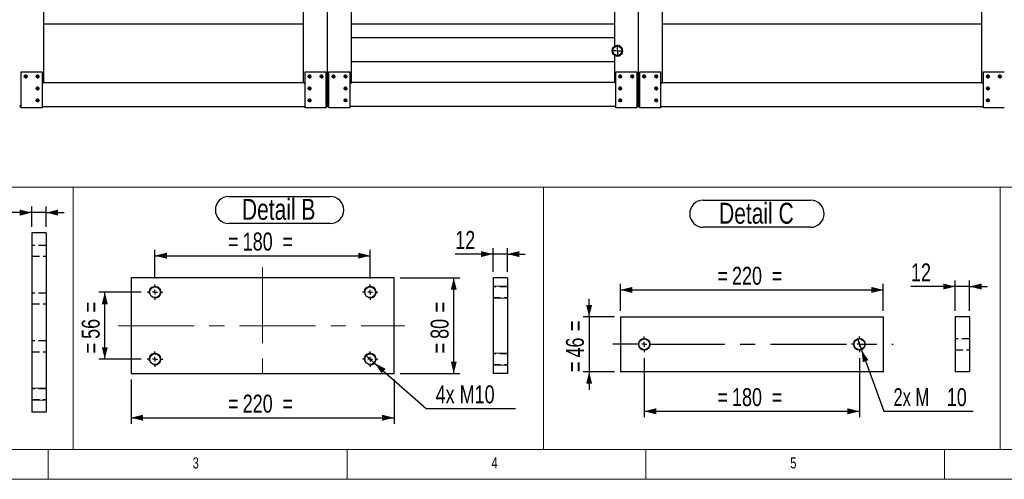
# Model space of a CAD drawing. Header units: millimetres. Extents: x 5 to 589, y 5 to 415.
# Tile 3 of 21: x 92 to 257, y 5 to 82. Entities that reach past the tile are written whole.
import ezdxf

# ---------------------------------------------------------------- set-up
doc = ezdxf.new("R2010")
doc.units = ezdxf.units.MM
doc.linetypes.add('CENTERX2', pattern=[20.32, 12.7, -2.54, 2.54, -2.54])
doc.linetypes.add('HIDDEN', pattern=[1.905, 1.27, -0.635])
for name, color, linetype in [('COTES', 1, 'Continuous'), ('NOTES', 6, 'Continuous'), ('TRAIT-MIXTES', 3, 'CENTERX2'), ('TRAIT-TIRET', 2, 'HIDDEN')]:
    doc.layers.add(name, color=color, linetype=linetype)
doc.layers.add('TRAIT-FORT', color=4, linetype='Continuous', lineweight=25)
doc.styles.add('SLDTEXTSTYLE0', font='TXT', dxfattribs={"width": 0.75})
doc.styles.add('SLDTEXTSTYLE11', font='TXT', dxfattribs={"width": 0.6875})
doc.dimstyles.new('SLDDIMSTYLE2', dxfattribs={"dimtxt": 3, "dimasz": 2, "dimexe": 0, "dimexo": 0.0625, "dimgap": 0.75, "dimtad": 0, "dimtih": 1, "dimtoh": 1, "dimdec": 0, "dimlfac": 5, "dimrnd": 1e-09, "dimzin": 12, "dimdsep": 46, "dimtxsty": 'SLDTEXTSTYLE0', "dimblk1": 'NONE', "dimsah": 1, "dimcen": 0, "dimadec": 0, "dimazin": 3, "dimtfac": 1, "dimtdec": 0, "dimtmove": 0, "dimatfit": 3, "dimldrblk": 'NONE', "dimfxl": 1, "dimfrac": 2, "dimtolj": 1, "dimtzin": 12, "dimarcsym": 0})
doc.dimstyles.new('SLDDIMSTYLE3', dxfattribs={"dimtxt": 3, "dimasz": 2, "dimexe": 0, "dimexo": 0.0625, "dimgap": 0.75, "dimtad": 1, "dimdec": 0, "dimlfac": 5, "dimrnd": 1e-09, "dimzin": 12, "dimdsep": 46, "dimtxsty": 'SLDTEXTSTYLE0', "dimsah": 1, "dimcen": 0.09, "dimadec": 0, "dimazin": 3, "dimtfac": 1, "dimtdec": 0, "dimtofl": 0, "dimtmove": 0, "dimatfit": 3, "dimfxl": 1, "dimfrac": 2, "dimtolj": 1, "dimtzin": 12, "dimarcsym": 0})
doc.dimstyles.new('SLDDIMSTYLE4', dxfattribs={"dimtxt": 3, "dimasz": 2, "dimexe": 0, "dimexo": 0.0625, "dimgap": 0.75, "dimtad": 1, "dimdec": 0, "dimlfac": 5, "dimrnd": 1e-09, "dimzin": 12, "dimdsep": 46, "dimtxsty": 'SLDTEXTSTYLE0', "dimsah": 1, "dimcen": 0.09, "dimadec": 0, "dimazin": 3, "dimtfac": 1, "dimtdec": 0, "dimtmove": 0, "dimatfit": 0, "dimfxl": 1, "dimfrac": 2, "dimtolj": 1, "dimtzin": 12, "dimarcsym": 0})

# ---------------------------------------------------------------- blocks, each defined once
blk = doc.blocks.new('_D_60')
at = {"layer": 'COTES', "color": 1, "transparency": 16777216}
for p, q in [((232.4, 28.52), (233.09, 26.65)), ((233.09, 26.65), (236.85, 16.38)), ((236.85, 16.38), (251.79, 16.38))]:
    blk.add_line(p, q, dxfattribs=at)
blk.add_solid([(233.09, 26.65), (233.31, 24.6), (234.24, 24.94)], dxfattribs=at)
at = {"layer": 'COTES', "color": 1, "transparency": 16777216, "char_height": 3, "attachment_point": 1}
for s, insert, style in [('2x M', (238.44, 20.25), 'SLDTEXTSTYLE11'), ('10', (247.36, 20.25), 'SLDTEXTSTYLE0')]:
    blk.add_mtext(s, dxfattribs=dict(at, insert=insert, style=style))
blk = doc.blocks.new('_NONE')
blk = doc.blocks.new('_D_61')
at = {"layer": 'COTES', "color": 1, "transparency": 16777216}
for p, q in [((192.74, 33.18), (192.74, 37.69)), ((192.74, 36.69), (236.74, 36.69)), ((236.74, 33.18), (236.74, 37.69))]:
    blk.add_line(p, q, dxfattribs=at)
for points in [[(192.74, 36.69), (194.74, 36.19), (194.74, 37.19)], [(236.74, 36.69), (234.74, 37.19), (234.74, 36.19)]]:
    blk.add_solid(points, dxfattribs=at)
at = {"layer": 'COTES', "color": 1, "transparency": 16777216, "char_height": 3, "attachment_point": 1, "style": 'SLDTEXTSTYLE0'}
for s, insert in [('=', (208.99, 40.55)), ('220', (211.42, 40.55)), ('=', (218.07, 40.55))]:
    blk.add_mtext(s, dxfattribs=dict(at, insert=insert))
blk = doc.blocks.new('_D_62')
at = {"layer": 'COTES', "color": 1, "transparency": 16777216}
for p, q in [((196.74, 25.28), (196.74, 15.38)), ((232.74, 25.28), (232.74, 15.38)), ((196.74, 16.38), (232.74, 16.38))]:
    blk.add_line(p, q, dxfattribs=at)
for points in [[(196.74, 16.38), (198.74, 15.88), (198.74, 16.88)], [(232.74, 16.38), (230.74, 16.88), (230.74, 15.88)]]:
    blk.add_solid(points, dxfattribs=at)
at = {"layer": 'COTES', "color": 1, "transparency": 16777216, "char_height": 3, "attachment_point": 1, "style": 'SLDTEXTSTYLE0'}
for s, insert in [('180', (211.42, 20.25)), ('=', (208.99, 20.25)), ('=', (218.07, 20.25))]:
    blk.add_mtext(s, dxfattribs=dict(at, insert=insert))
blk = doc.blocks.new('_D_63')
at = {"layer": 'COTES', "color": 1, "transparency": 16777216}
for p, q in [((187.51, 32.18), (187.51, 35.18)), ((191.74, 32.18), (186.51, 32.18)), ((187.51, 32.18), (187.51, 22.98)), ((191.74, 22.98), (186.51, 22.98)), ((187.51, 22.98), (187.51, 19.98))]:
    blk.add_line(p, q, dxfattribs=at)
for points in [[(187.51, 32.18), (188.01, 34.18), (187.01, 34.18)], [(187.51, 22.98), (187.01, 20.98), (188.01, 20.98)]]:
    blk.add_solid(points, dxfattribs=at)
at = {"layer": 'COTES', "color": 1, "transparency": 16777216, "char_height": 3, "attachment_point": 1, "rotation": 90, "style": 'SLDTEXTSTYLE0'}
for s, insert in [('=', (183.64, 29.8)), ('46', (183.64, 25.37)), ('=', (183.64, 22.94))]:
    blk.add_mtext(s, dxfattribs=dict(at, insert=insert))
blk = doc.blocks.new('SW_NOTE_5')
at = {"layer": 'NOTES', "color": 0}
for p, q in [((-0.1, 4.93), (17.89, 4.93)), ((17.89, 0.41), (-0.1, 0.41))]:
    blk.add_line(p, q, dxfattribs=at)
for centre, start, end in [((-0.1, 2.67), 90, 270), ((17.89, 2.67), 270, 90)]:
    blk.add_arc(centre, 2.26, start, end, dxfattribs=at)
at = {"layer": 'NOTES', "color": 0, "insert": (8.8, 4.51), "char_height": 3.5, "attachment_point": 2, "style": 'SLDTEXTSTYLE0'}
blk.add_mtext('Detail C', dxfattribs=at)
blk = doc.blocks.new('SW_CENTERMARKSYMBOL_42')
at = {"layer": 'TRAIT-MIXTES', "color": 0}
for p, q in [((-0.8, 0), (-5.27, 0)), ((0, 0), (-0.4, 0)), ((0, 0.8), (0, 1.3)), ((0, 0), (0, 0.4)), ((0, 0), (0, -0.4)), ((0, 0), (0.4, 0)), ((0.8, 0), (41.65, 0)), ((0, -0.8), (0, -1.3))]:
    blk.add_line(p, q, dxfattribs=at)
blk = doc.blocks.new('SW_CENTERMARKSYMBOL_43')
at = {"layer": 'TRAIT-MIXTES', "color": 0}
for p, q in [((-0.8, 0), (-1.3, 0)), ((0, 0), (-0.4, 0)), ((0, 0.8), (0, 1.3)), ((0, 0), (0, 0.4)), ((0, 0), (0, -0.4)), ((0, 0), (0.4, 0)), ((0.8, 0), (1.3, 0)), ((0, -0.8), (0, -1.3))]:
    blk.add_line(p, q, dxfattribs=at)
blk = doc.blocks.new('_D_67')
at = {"layer": 'COTES', "color": 1, "transparency": 16777216}
for p, q in [((114.87, 38.6), (114.87, 43.41)), ((150.87, 38.6), (150.87, 43.41)), ((114.87, 42.41), (150.87, 42.41))]:
    blk.add_line(p, q, dxfattribs=at)
for points in [[(114.87, 42.41), (116.87, 41.91), (116.87, 42.91)], [(150.87, 42.41), (148.87, 42.91), (148.87, 41.91)]]:
    blk.add_solid(points, dxfattribs=at)
at = {"layer": 'COTES', "color": 1, "transparency": 16777216, "char_height": 3, "attachment_point": 1, "style": 'SLDTEXTSTYLE0'}
for s, insert in [('180', (129.55, 46.28)), ('=', (127.12, 46.28)), ('=', (136.2, 46.28))]:
    blk.add_mtext(s, dxfattribs=dict(at, insert=insert))
blk = doc.blocks.new('_D_68')
at = {"layer": 'COTES', "color": 1, "transparency": 16777216}
for p, q in [((110.87, 21.7), (110.87, 14.3)), ((154.87, 21.7), (154.87, 14.3)), ((110.87, 15.3), (154.87, 15.3))]:
    blk.add_line(p, q, dxfattribs=at)
for points in [[(110.87, 15.3), (112.87, 14.8), (112.87, 15.8)], [(154.87, 15.3), (152.87, 15.8), (152.87, 14.8)]]:
    blk.add_solid(points, dxfattribs=at)
at = {"layer": 'COTES', "color": 1, "transparency": 16777216, "char_height": 3, "attachment_point": 1, "style": 'SLDTEXTSTYLE0'}
for s, insert in [('=', (127.12, 19.16)), ('220', (129.55, 19.16)), ('=', (136.2, 19.16))]:
    blk.add_mtext(s, dxfattribs=dict(at, insert=insert))
blk = doc.blocks.new('_D_69')
at = {"layer": 'COTES', "color": 1, "transparency": 16777216}
for p, q in [((112.57, 36.3), (105.47, 36.3)), ((106.47, 25.1), (106.47, 36.3)), ((112.57, 25.1), (105.47, 25.1))]:
    blk.add_line(p, q, dxfattribs=at)
for points in [[(106.47, 36.3), (105.97, 34.3), (106.97, 34.3)], [(106.47, 25.1), (106.97, 27.1), (105.97, 27.1)]]:
    blk.add_solid(points, dxfattribs=at)
at = {"layer": 'COTES', "color": 1, "transparency": 16777216, "char_height": 3, "attachment_point": 1, "rotation": 90, "style": 'SLDTEXTSTYLE0'}
for s, insert in [('=', (102.61, 32.92)), ('56', (102.61, 28.49)), ('=', (102.61, 26.06))]:
    blk.add_mtext(s, dxfattribs=dict(at, insert=insert))
blk = doc.blocks.new('_D_70')
at = {"layer": 'COTES', "color": 1, "transparency": 16777216}
for p, q in [((155.87, 38.7), (165.87, 38.7)), ((164.87, 22.7), (164.87, 38.7)), ((155.87, 22.7), (165.87, 22.7))]:
    blk.add_line(p, q, dxfattribs=at)
for points in [[(164.87, 38.7), (164.37, 36.7), (165.37, 36.7)], [(164.87, 22.7), (165.37, 24.7), (164.37, 24.7)]]:
    blk.add_solid(points, dxfattribs=at)
at = {"layer": 'COTES', "color": 1, "transparency": 16777216, "char_height": 3, "attachment_point": 1, "rotation": 90, "style": 'SLDTEXTSTYLE0'}
for s, insert in [('=', (161, 32.92)), ('80', (161, 28.49)), ('=', (161, 26.06))]:
    blk.add_mtext(s, dxfattribs=dict(at, insert=insert))
blk = doc.blocks.new('_D_71')
at = {"layer": 'COTES', "color": 1, "transparency": 16777216}
for p, q in [((150.12, 25.76), (151.62, 24.44)), ((151.62, 24.44), (160.24, 16.84)), ((160.24, 16.84), (175.18, 16.84))]:
    blk.add_line(p, q, dxfattribs=at)
blk.add_solid([(151.62, 24.44), (152.79, 22.74), (153.45, 23.49)], dxfattribs=at)
at = {"layer": 'COTES', "color": 1, "transparency": 16777216, "insert": (161.83, 20.71), "char_height": 3, "attachment_point": 1, "style": 'SLDTEXTSTYLE0'}
blk.add_mtext('4x M10', dxfattribs=at)
blk = doc.blocks.new('SW_NOTE_6')
at = {"layer": 'NOTES', "color": 0}
for p, q in [((-0.03, 4.91), (16.95, 4.91)), ((16.95, 0.38), (-0.03, 0.38))]:
    blk.add_line(p, q, dxfattribs=at)
for centre, start, end in [((-0.03, 2.65), 90, 270), ((16.95, 2.65), 270, 90)]:
    blk.add_arc(centre, 2.26, start, end, dxfattribs=at)
at = {"layer": 'NOTES', "color": 0, "insert": (8.31, 4.51), "char_height": 3.5, "attachment_point": 2, "style": 'SLDTEXTSTYLE0'}
blk.add_mtext('Detail B', dxfattribs=at)
blk = doc.blocks.new('SW_CENTERMARKSYMBOL_44')
at = {"layer": 'TRAIT-MIXTES', "color": 0}
for p, q in [((-0.8, 0), (-1.3, 0)), ((0, 0), (-0.4, 0)), ((0, 0.8), (0, 1.3)), ((0, 0), (0, 0.4)), ((0, 0), (0, -0.4)), ((0, 0), (0.4, 0)), ((0.8, 0), (1.3, 0)), ((0, -0.8), (0, -1.3))]:
    blk.add_line(p, q, dxfattribs=at)
blk = doc.blocks.new('SW_CENTERMARKSYMBOL_45')
at = {"layer": 'TRAIT-MIXTES', "color": 0}
for p, q in [((-0.8, 0), (-1.3, 0)), ((0, 0), (-0.4, 0)), ((0, 0.8), (0, 1.3)), ((0, 0), (0, 0.4)), ((0, 0), (0, -0.4)), ((0, 0), (0.4, 0)), ((0.8, 0), (1.3, 0)), ((0, -0.8), (0, -1.3))]:
    blk.add_line(p, q, dxfattribs=at)
blk = doc.blocks.new('SW_CENTERMARKSYMBOL_46')
at = {"layer": 'TRAIT-MIXTES', "color": 0}
for p, q in [((-0.8, 0), (-1.3, 0)), ((0, 0), (-0.4, 0)), ((0, 0.8), (0, 1.3)), ((0, 0), (0, 0.4)), ((0, 0), (0, -0.4)), ((0, 0), (0.4, 0)), ((0.8, 0), (1.3, 0)), ((0, -0.8), (0, -1.3))]:
    blk.add_line(p, q, dxfattribs=at)
blk = doc.blocks.new('SW_CENTERMARKSYMBOL_47')
at = {"layer": 'TRAIT-MIXTES', "color": 0}
for p, q in [((-0.8, 0), (-1.3, 0)), ((0, 0), (-0.4, 0)), ((0, 0.8), (0, 1.3)), ((0, 0), (0, 0.4)), ((0, 0), (0, -0.4)), ((0, 0), (0.4, 0)), ((0.8, 0), (1.3, 0)), ((0, -0.8), (0, -1.3))]:
    blk.add_line(p, q, dxfattribs=at)
blk = doc.blocks.new('_D_96')
at = {"layer": 'COTES', "color": 1, "transparency": 16777216}
for p, q in [((248.77, 33.18), (248.77, 38.25)), ((251.17, 33.18), (251.17, 38.25)), ((248.77, 37.25), (241.37, 37.25)), ((251.17, 37.25), (248.77, 37.25)), ((251.17, 37.25), (254.17, 37.25))]:
    blk.add_line(p, q, dxfattribs=at)
for points in [[(248.77, 37.25), (246.77, 37.75), (246.77, 36.75)], [(251.17, 37.25), (253.17, 36.75), (253.17, 37.75)]]:
    blk.add_solid(points, dxfattribs=at)
at = {"layer": 'COTES', "color": 1, "transparency": 16777216, "insert": (241.37, 41.12), "char_height": 3, "attachment_point": 1, "style": 'SLDTEXTSTYLE0'}
blk.add_mtext('12', dxfattribs=at)
blk = doc.blocks.new('_D_97')
at = {"layer": 'COTES', "color": 1, "transparency": 16777216}
for p, q in [((171.43, 39.7), (171.43, 43.68)), ((173.83, 39.7), (173.83, 43.68)), ((171.43, 42.68), (165.11, 42.68)), ((173.83, 42.68), (171.43, 42.68)), ((173.83, 42.68), (176.83, 42.68))]:
    blk.add_line(p, q, dxfattribs=at)
for points in [[(171.43, 42.68), (169.43, 43.18), (169.43, 42.18)], [(173.83, 42.68), (175.83, 42.18), (175.83, 43.18)]]:
    blk.add_solid(points, dxfattribs=at)
at = {"layer": 'COTES', "color": 1, "transparency": 16777216, "insert": (165.11, 46.55), "char_height": 3, "attachment_point": 1, "style": 'SLDTEXTSTYLE0'}
blk.add_mtext('12', dxfattribs=at)
blk = doc.blocks.new('_D_106')
at = {"layer": 'COTES', "color": 1, "transparency": 16777216}
for p, q in [((94.25, 49.62), (86.53, 49.62)), ((94.25, 47.24), (94.25, 50.62)), ((96.65, 49.62), (94.25, 49.62)), ((96.65, 47.24), (96.65, 50.62)), ((96.65, 49.62), (99.65, 49.62))]:
    blk.add_line(p, q, dxfattribs=at)
for points in [[(94.25, 49.62), (92.25, 50.12), (92.25, 49.12)], [(96.65, 49.62), (98.65, 49.12), (98.65, 50.12)]]:
    blk.add_solid(points, dxfattribs=at)
at = {"layer": 'COTES', "color": 1, "transparency": 16777216, "insert": (86.53, 53.49), "char_height": 3, "attachment_point": 1, "style": 'SLDTEXTSTYLE0'}
blk.add_mtext('12', dxfattribs=at)
blk = doc.blocks.new('SW_CENTERMARKSYMBOL_114')
at = {"layer": 'TRAIT-MIXTES', "color": 0}
for p, q in [((-0.2, 0), (-0.325, 0)), ((0, 0), (-0.1, 0)), ((0, 0.2), (0, 0.325)), ((0, 0), (0, 0.1)), ((0, 0), (0, -0.1)), ((0, 0), (0.1, 0)), ((0.2, 0), (0.325, 0)), ((0, -0.2), (0, -0.325))]:
    blk.add_line(p, q, dxfattribs=at)
blk = doc.blocks.new('SW_CENTERMARKSYMBOL_115')
at = {"layer": 'TRAIT-MIXTES', "color": 0}
for p, q in [((-0.2, 0), (-0.325, 0)), ((0, 0), (-0.1, 0)), ((0, 0.2), (0, 0.325)), ((0, 0), (0, 0.1)), ((0, 0), (0, -0.1)), ((0, 0), (0.1, 0)), ((0.2, 0), (0.325, 0)), ((0, -0.2), (0, -0.325))]:
    blk.add_line(p, q, dxfattribs=at)
blk = doc.blocks.new('SW_CENTERMARKSYMBOL_116')
at = {"layer": 'TRAIT-MIXTES', "color": 0}
for p, q in [((-0.2, 0), (-0.325, 0)), ((0, 0), (-0.1, 0)), ((0, 0.2), (0, 0.325)), ((0, 0), (0, 0.1)), ((0, 0), (0, -0.1)), ((0, 0), (0.1, 0)), ((0.2, 0), (0.325, 0)), ((0, -0.2), (0, -0.325))]:
    blk.add_line(p, q, dxfattribs=at)
blk = doc.blocks.new('SW_CENTERMARKSYMBOL_117')
at = {"layer": 'TRAIT-MIXTES', "color": 0}
for p, q in [((-0.2, 0), (-0.325, 0)), ((0, 0), (-0.1, 0)), ((0, 0.2), (0, 0.325)), ((0, 0), (0, 0.1)), ((0, 0), (0, -0.1)), ((0, 0), (0.1, 0)), ((0.2, 0), (0.325, 0)), ((0, -0.2), (0, -0.325))]:
    blk.add_line(p, q, dxfattribs=at)
blk = doc.blocks.new('SW_CENTERMARKSYMBOL_128')
at = {"layer": 'TRAIT-MIXTES', "color": 0}
for p, q in [((-0.2, 0), (-0.975, 0)), ((0, 0), (-0.1, 0)), ((0, 0.2), (0, 0.975)), ((0, 0), (0, 0.1)), ((0, 0), (0, -0.1)), ((0, 0), (0.1, 0)), ((0.2, 0), (0.975, 0)), ((0, -0.2), (0, -0.975))]:
    blk.add_line(p, q, dxfattribs=at)
blk = doc.blocks.new('SW_CENTERMARKSYMBOL_221')
at = {"layer": 'TRAIT-MIXTES', "color": 0}
for p, q in [((-0.2, 0), (-0.325, 0)), ((0, 0), (-0.1, 0)), ((0, 0.2), (0, 0.325)), ((0, 0), (0, 0.1)), ((0, 0), (0, -0.1)), ((0, 0), (0.1, 0)), ((0.2, 0), (0.325, 0)), ((0, -0.2), (0, -0.325))]:
    blk.add_line(p, q, dxfattribs=at)
blk = doc.blocks.new('SW_CENTERMARKSYMBOL_222')
at = {"layer": 'TRAIT-MIXTES', "color": 0}
for p, q in [((-0.2, 0), (-0.325, 0)), ((0, 0), (-0.1, 0)), ((0, 0.2), (0, 0.325)), ((0, 0), (0, 0.1)), ((0, 0), (0, -0.1)), ((0, 0), (0.1, 0)), ((0.2, 0), (0.325, 0)), ((0, -0.2), (0, -0.325))]:
    blk.add_line(p, q, dxfattribs=at)
blk = doc.blocks.new('SW_CENTERMARKSYMBOL_223')
at = {"layer": 'TRAIT-MIXTES', "color": 0}
for p, q in [((-0.2, 0), (-0.325, 0)), ((0, 0), (-0.1, 0)), ((0, 0.2), (0, 0.325)), ((0, 0), (0, 0.1)), ((0, 0), (0, -0.1)), ((0, 0), (0.1, 0)), ((0.2, 0), (0.325, 0)), ((0, -0.2), (0, -0.325))]:
    blk.add_line(p, q, dxfattribs=at)
blk = doc.blocks.new('SW_CENTERMARKSYMBOL_224')
at = {"layer": 'TRAIT-MIXTES', "color": 0}
for p, q in [((-0.2, 0), (-0.325, 0)), ((0, 0), (-0.1, 0)), ((0, 0.2), (0, 0.325)), ((0, 0), (0, 0.1)), ((0, 0), (0, -0.1)), ((0, 0), (0.1, 0)), ((0.2, 0), (0.325, 0)), ((0, -0.2), (0, -0.325))]:
    blk.add_line(p, q, dxfattribs=at)
blk = doc.blocks.new('SW_CENTERMARKSYMBOL_308')
at = {"layer": 'TRAIT-MIXTES', "color": 0}
for p, q in [((-0.2, 0), (-0.325, 0)), ((0, 0), (-0.1, 0)), ((0, 0.2), (0, 0.325)), ((0, 0), (0, 0.1)), ((0, 0), (0, -0.1)), ((0, 0), (0.1, 0)), ((0.2, 0), (0.325, 0)), ((0, -0.2), (0, -0.325))]:
    blk.add_line(p, q, dxfattribs=at)
blk = doc.blocks.new('SW_CENTERMARKSYMBOL_309')
at = {"layer": 'TRAIT-MIXTES', "color": 0}
for p, q in [((-0.2, 0), (-0.325, 0)), ((0, 0), (-0.1, 0)), ((0, 0.2), (0, 0.325)), ((0, 0), (0, 0.1)), ((0, 0), (0, -0.1)), ((0, 0), (0.1, 0)), ((0.2, 0), (0.325, 0)), ((0, -0.2), (0, -0.325))]:
    blk.add_line(p, q, dxfattribs=at)
blk = doc.blocks.new('SW_CENTERMARKSYMBOL_310')
at = {"layer": 'TRAIT-MIXTES', "color": 0}
for p, q in [((-0.2, 0), (-0.325, 0)), ((0, 0), (-0.1, 0)), ((0, 0.2), (0, 0.325)), ((0, 0), (0, 0.1)), ((0, 0), (0, -0.1)), ((0, 0), (0.1, 0)), ((0.2, 0), (0.325, 0)), ((0, -0.2), (0, -0.325))]:
    blk.add_line(p, q, dxfattribs=at)
blk = doc.blocks.new('SW_CENTERMARKSYMBOL_311')
at = {"layer": 'TRAIT-MIXTES', "color": 0}
for p, q in [((-0.2, 0), (-0.325, 0)), ((0, 0), (-0.1, 0)), ((0, 0.2), (0, 0.325)), ((0, 0), (0, 0.1)), ((0, 0), (0, -0.1)), ((0, 0), (0.1, 0)), ((0.2, 0), (0.325, 0)), ((0, -0.2), (0, -0.325))]:
    blk.add_line(p, q, dxfattribs=at)
blk = doc.blocks.new('SW_CENTERMARKSYMBOL_417')
at = {"layer": 'TRAIT-MIXTES', "color": 0}
for p, q in [((-0.2, 0), (-0.325, 0)), ((0, 0), (-0.1, 0)), ((0, 0.2), (0, 0.325)), ((0, 0), (0, 0.1)), ((0, 0), (0, -0.1)), ((0, 0), (0.1, 0)), ((0.2, 0), (0.325, 0)), ((0, -0.2), (0, -0.325))]:
    blk.add_line(p, q, dxfattribs=at)
blk = doc.blocks.new('SW_CENTERMARKSYMBOL_418')
at = {"layer": 'TRAIT-MIXTES', "color": 0}
for p, q in [((-0.2, 0), (-0.325, 0)), ((0, 0), (-0.1, 0)), ((0, 0.2), (0, 0.325)), ((0, 0), (0, 0.1)), ((0, 0), (0, -0.1)), ((0, 0), (0.1, 0)), ((0.2, 0), (0.325, 0)), ((0, -0.2), (0, -0.325))]:
    blk.add_line(p, q, dxfattribs=at)
blk = doc.blocks.new('SW_CENTERMARKSYMBOL_419')
at = {"layer": 'TRAIT-MIXTES', "color": 0}
for p, q in [((-0.2, 0), (-0.325, 0)), ((0, 0), (-0.1, 0)), ((0, 0.2), (0, 0.325)), ((0, 0), (0, 0.1)), ((0, 0), (0, -0.1)), ((0, 0), (0.1, 0)), ((0.2, 0), (0.325, 0)), ((0, -0.2), (0, -0.325))]:
    blk.add_line(p, q, dxfattribs=at)
blk = doc.blocks.new('SW_CENTERMARKSYMBOL_420')
at = {"layer": 'TRAIT-MIXTES', "color": 0}
for p, q in [((-0.2, 0), (-0.325, 0)), ((0, 0), (-0.1, 0)), ((0, 0.2), (0, 0.325)), ((0, 0), (0, 0.1)), ((0, 0), (0, -0.1)), ((0, 0), (0.1, 0)), ((0.2, 0), (0.325, 0)), ((0, -0.2), (0, -0.325))]:
    blk.add_line(p, q, dxfattribs=at)
blk = doc.blocks.new('SW_CENTERMARKSYMBOL_437')
at = {"layer": 'TRAIT-MIXTES', "color": 0}
for p, q in [((-0.2, 0), (-0.325, 0)), ((0, 0), (-0.1, 0)), ((0, 0.2), (0, 0.325)), ((0, 0), (0, 0.1)), ((0, 0), (0, -0.1)), ((0, 0), (0.1, 0)), ((0.2, 0), (0.325, 0)), ((0, -0.2), (0, -0.325))]:
    blk.add_line(p, q, dxfattribs=at)
blk = doc.blocks.new('SW_CENTERMARKSYMBOL_438')
at = {"layer": 'TRAIT-MIXTES', "color": 0}
for p, q in [((-0.2, 0), (-0.325, 0)), ((0, 0), (-0.1, 0)), ((0, 0.2), (0, 0.325)), ((0, 0), (0, 0.1)), ((0, 0), (0, -0.1)), ((0, 0), (0.1, 0)), ((0.2, 0), (0.325, 0)), ((0, -0.2), (0, -0.325))]:
    blk.add_line(p, q, dxfattribs=at)
blk = doc.blocks.new('SW_CENTERMARKSYMBOL_439')
at = {"layer": 'TRAIT-MIXTES', "color": 0}
for p, q in [((-0.2, 0), (-0.325, 0)), ((0, 0), (-0.1, 0)), ((0, 0.2), (0, 0.325)), ((0, 0), (0, 0.1)), ((0, 0), (0, -0.1)), ((0, 0), (0.1, 0)), ((0.2, 0), (0.325, 0)), ((0, -0.2), (0, -0.325))]:
    blk.add_line(p, q, dxfattribs=at)
blk = doc.blocks.new('SW_CENTERMARKSYMBOL_440')
at = {"layer": 'TRAIT-MIXTES', "color": 0}
for p, q in [((-0.2, 0), (-0.325, 0)), ((0, 0), (-0.1, 0)), ((0, 0.2), (0, 0.325)), ((0, 0), (0, 0.1)), ((0, 0), (0, -0.1)), ((0, 0), (0.1, 0)), ((0.2, 0), (0.325, 0)), ((0, -0.2), (0, -0.325))]:
    blk.add_line(p, q, dxfattribs=at)
blk = doc.blocks.new('SW_CENTERMARKSYMBOL_463')
at = {"layer": 'TRAIT-MIXTES', "color": 0}
for p, q in [((-0.2, 0), (-0.325, 0)), ((0, 0), (-0.1, 0)), ((0, 0.2), (0, 0.325)), ((0, 0), (0, 0.1)), ((0, 0), (0, -0.1)), ((0, 0), (0.1, 0)), ((0.2, 0), (0.325, 0)), ((0, -0.2), (0, -0.325))]:
    blk.add_line(p, q, dxfattribs=at)
blk = doc.blocks.new('SW_CENTERMARKSYMBOL_464')
at = {"layer": 'TRAIT-MIXTES', "color": 0}
for p, q in [((-0.2, 0), (-0.325, 0)), ((0, 0), (-0.1, 0)), ((0, 0.2), (0, 0.325)), ((0, 0), (0, 0.1)), ((0, 0), (0, -0.1)), ((0, 0), (0.1, 0)), ((0.2, 0), (0.325, 0)), ((0, -0.2), (0, -0.325))]:
    blk.add_line(p, q, dxfattribs=at)
blk = doc.blocks.new('SW_CENTERMARKSYMBOL_465')
at = {"layer": 'TRAIT-MIXTES', "color": 0}
for p, q in [((-0.2, 0), (-0.325, 0)), ((0, 0), (-0.1, 0)), ((0, 0.2), (0, 0.325)), ((0, 0), (0, 0.1)), ((0, 0), (0, -0.1)), ((0, 0), (0.1, 0)), ((0.2, 0), (0.325, 0)), ((0, -0.2), (0, -0.325))]:
    blk.add_line(p, q, dxfattribs=at)
blk = doc.blocks.new('SW_CENTERMARKSYMBOL_466')
at = {"layer": 'TRAIT-MIXTES', "color": 0}
for p, q in [((-0.2, 0), (-0.325, 0)), ((0, 0), (-0.1, 0)), ((0, 0.2), (0, 0.325)), ((0, 0), (0, 0.1)), ((0, 0), (0, -0.1)), ((0, 0), (0.1, 0)), ((0.2, 0), (0.325, 0)), ((0, -0.2), (0, -0.325))]:
    blk.add_line(p, q, dxfattribs=at)

msp = doc.modelspace()

# ---------------------------------------------------------------- linework, layer by layer
at = {"lineweight": 18}
for p, q in [((10, 53.868), (256.318, 53.868)), ((101.166, 53.868), (101.166, 10)), ((101.166, 10), (101.166, 53.868)), ((179.905, 53.868), (179.905, 10)), ((256.318, 10), (256.318, 53.868)), ((256.318, 53.868), (326.203, 53.868)), ((256.318, 53.868), (256.318, 10)), ((173.83, 37.303), (171.43, 37.303)), ((173.83, 37.303), (171.43, 37.303)), ((171.43, 35.303), (171.43, 35.403)), ((171.43, 35.303), (171.43, 35.403)), ((173.83, 35.303), (171.43, 35.303)), ((173.83, 35.303), (171.43, 35.303)), ((173.83, 26.103), (171.43, 26.103)), ((173.83, 26.103), (171.43, 26.103)), ((171.43, 24.103), (171.43, 24.203)), ((171.43, 24.103), (171.43, 24.203)), ((173.83, 24.103), (171.43, 24.103)), ((173.83, 24.103), (171.43, 24.103)), ((96.652, 20.242), (94.252, 20.242)), ((96.652, 20.242), (94.252, 20.242)), ((96.652, 20.242), (94.252, 20.242)), ((96.652, 18.242), (94.252, 18.242)), ((96.652, 18.242), (94.252, 18.242)), ((96.652, 18.242), (94.252, 18.242)), ((10, 10), (101.166, 10)), ((10, 10), (584, 10)), ((97, 10), (97, 5)), ((101.166, 10), (256.318, 10)), ((147, 5), (147, 10)), ((197, 10), (197, 5)), ((247, 5), (247, 10)), ((256.318, 10), (326.203, 10)), ((5, 5), (589, 5))]:
    msp.add_line(p, q, dxfattribs=at)
for centre in [(196.742, 27.584), (232.742, 27.584)]:
    msp.add_circle(centre, 1, dxfattribs=at)
for centre, radius in [((93.233, 72.396), 0.25), ((95.233, 72.396), 0.25), ((140.733, 72.396), 0.25), ((142.733, 72.396), 0.25), ((144.733, 72.396), 0.25), ((146.733, 72.396), 0.25), ((192.733, 72.396), 0.25), ((194.733, 72.396), 0.25), ((196.733, 72.396), 0.25), ((198.733, 72.396), 0.25), ((254.233, 72.396), 0.25), ((256.233, 72.396), 0.25), ((95.233, 70.396), 0.25), ((140.733, 70.396), 0.25), ((146.733, 70.396), 0.25), ((192.733, 70.396), 0.25), ((198.733, 70.396), 0.25), ((254.233, 70.396), 0.25), ((95.233, 68.396), 0.25), ((140.733, 68.396), 0.25), ((146.733, 68.396), 0.25), ((192.733, 68.396), 0.25), ((198.733, 68.396), 0.25), ((254.233, 68.396), 0.25), ((114.871, 36.303), 1), ((150.871, 36.303), 1), ((114.871, 25.103), 1), ((150.871, 25.103), 1)]:
    msp.add_arc(centre, radius, 255, 195, dxfattribs=at)
at = {"layer": 'TRAIT-FORT', "color": 4, "linetype": 'Continuous', "lineweight": 25}
for p, q in [((143.733, 67.396), (143.733, 210.896)), ((195.733, 210.896), (195.733, 67.396)), ((96.233, 90.396), (96.233, 71.396)), ((139.733, 71.396), (139.733, 90.396)), ((147.733, 78.896), (147.733, 90.396)), ((191.733, 90.396), (191.733, 78.896)), ((199.733, 90.396), (199.733, 71.396)), ((253.233, 71.396), (253.233, 90.396)), ((139.733, 81.146), (96.233, 81.146)), ((191.733, 81.146), (147.733, 81.146)), ((253.233, 81.146), (199.733, 81.146)), ((147.733, 78.896), (191.733, 78.896)), ((147.733, 78.596), (147.733, 78.896)), ((147.733, 75.196), (147.733, 78.596)), ((191.733, 78.896), (191.733, 78.596)), ((191.733, 78.596), (191.733, 77.41)), ((191.733, 75.976), (191.733, 75.196)), ((147.733, 74.896), (147.733, 75.196)), ((147.733, 71.396), (147.733, 74.896)), ((147.733, 74.896), (191.733, 74.896)), ((191.733, 75.196), (191.733, 74.896)), ((191.733, 74.896), (191.733, 71.396)), ((92.483, 73.146), (95.983, 73.146)), ((92.483, 67.146), (92.483, 73.146)), ((95.983, 73.146), (95.983, 67.146)), ((139.983, 67.146), (139.983, 73.146)), ((139.983, 73.146), (143.483, 73.146)), ((143.483, 73.146), (143.483, 67.146)), ((143.983, 73.146), (147.483, 73.146)), ((143.983, 67.146), (143.983, 73.146)), ((147.483, 73.146), (147.483, 67.146)), ((191.983, 67.146), (191.983, 73.146)), ((191.983, 73.146), (195.483, 73.146)), ((195.483, 73.146), (195.483, 67.146)), ((195.983, 73.146), (199.483, 73.146)), ((195.983, 67.146), (195.983, 73.146)), ((199.483, 73.146), (199.483, 67.146)), ((253.483, 73.146), (256.983, 73.146)), ((253.483, 67.146), (253.483, 73.146)), ((96.233, 71.396), (95.983, 71.146)), ((95.983, 71.146), (96.233, 71.396)), ((96.233, 71.396), (139.733, 71.396)), ((139.983, 71.146), (139.733, 71.396)), ((139.733, 71.396), (139.983, 71.146)), ((147.733, 71.396), (147.483, 71.146)), ((147.483, 71.146), (147.733, 71.396)), ((191.733, 71.396), (147.733, 71.396)), ((191.983, 71.146), (191.733, 71.396)), ((191.733, 71.396), (191.983, 71.146)), ((199.483, 71.146), (199.733, 71.396)), ((199.733, 71.396), (199.483, 71.146)), ((199.733, 71.396), (253.233, 71.396)), ((253.483, 71.146), (253.233, 71.396)), ((253.233, 71.396), (253.483, 71.146)), ((95.392, 70.555), (95.074, 70.237)), ((140.892, 70.237), (140.574, 70.555)), ((146.892, 70.555), (146.574, 70.237)), ((192.892, 70.237), (192.574, 70.555)), ((198.574, 70.237), (198.892, 70.555)), ((254.392, 70.237), (254.074, 70.555)), ((92.483, 67.646), (92.233, 67.396)), ((92.233, 67.396), (92.483, 67.646)), ((143.733, 67.396), (143.483, 67.646)), ((143.483, 67.646), (143.733, 67.396)), ((143.983, 67.646), (143.733, 67.396)), ((143.733, 67.396), (143.983, 67.646)), ((195.733, 67.396), (195.483, 67.646)), ((195.483, 67.646), (195.733, 67.396)), ((195.733, 67.396), (195.983, 67.646)), ((195.983, 67.646), (195.733, 67.396)), ((92.233, 67.396), (92.483, 67.396)), ((95.983, 67.146), (92.483, 67.146)), ((95.983, 67.396), (139.983, 67.396)), ((143.483, 67.146), (139.983, 67.146)), ((143.483, 67.396), (143.733, 67.396)), ((143.983, 67.396), (143.733, 67.396)), ((147.483, 67.146), (143.983, 67.146)), ((191.983, 67.396), (147.483, 67.396)), ((195.483, 67.146), (191.983, 67.146)), ((195.733, 67.396), (195.483, 67.396)), ((195.733, 67.396), (195.983, 67.396)), ((199.483, 67.146), (195.983, 67.146)), ((199.483, 67.396), (253.483, 67.396)), ((256.983, 67.146), (253.483, 67.146)), ((96.652, 46.242), (94.252, 46.242)), ((94.252, 46.242), (94.252, 16.242)), ((96.652, 46.242), (96.652, 16.242)), ((154.871, 38.703), (110.871, 38.703)), ((110.871, 38.703), (110.871, 22.703)), ((154.871, 22.703), (154.871, 38.703)), ((173.83, 38.703), (171.43, 38.703)), ((171.43, 38.703), (171.43, 22.703)), ((173.83, 38.703), (173.83, 22.703)), ((192.742, 32.184), (192.742, 22.984)), ((192.742, 32.184), (236.742, 32.184)), ((236.742, 22.984), (236.742, 32.184)), ((248.767, 32.184), (248.767, 22.984)), ((251.167, 32.184), (248.767, 32.184)), ((251.167, 32.184), (251.167, 22.984)), ((110.871, 22.703), (154.871, 22.703)), ((173.83, 22.703), (171.43, 22.703)), ((236.742, 22.984), (192.742, 22.984)), ((251.167, 22.984), (248.767, 22.984)), ((96.652, 16.242), (94.252, 16.242))]:
    msp.add_line(p, q, dxfattribs=at)
for centre, radius in [((192.235, 76.693), 0.875), ((192.235, 76.693), 0.775), ((93.233, 72.396), 0.225), ((95.233, 72.396), 0.225), ((140.733, 72.396), 0.225), ((142.733, 72.396), 0.225), ((144.733, 72.396), 0.225), ((146.733, 72.396), 0.225), ((192.733, 72.396), 0.225), ((194.733, 72.396), 0.225), ((196.733, 72.396), 0.225), ((198.733, 72.396), 0.225), ((254.233, 72.396), 0.225), ((256.233, 72.396), 0.225), ((95.233, 70.396), 0.225), ((140.733, 70.396), 0.225), ((146.733, 70.396), 0.225), ((192.733, 70.396), 0.225), ((198.733, 70.396), 0.225), ((254.233, 70.396), 0.225), ((95.233, 68.396), 0.225), ((140.733, 68.396), 0.225), ((146.733, 68.396), 0.225), ((192.733, 68.396), 0.225), ((198.733, 68.396), 0.225), ((254.233, 68.396), 0.225), ((114.871, 36.303), 0.9), ((150.871, 36.303), 0.9), ((196.742, 27.584), 0.9), ((232.742, 27.584), 0.9), ((114.871, 25.103), 0.9), ((150.871, 25.103), 0.9)]:
    msp.add_circle(centre, radius, dxfattribs=at)
for start, end in [(256.66016, 103.33984), (125.00049, 234.99951)]:
    msp.add_arc((192.235, 76.693), 0.875, start, end, dxfattribs=at)
for points, knots in [([(191.841, 77.474), (191.842, 77.475), (191.867, 77.488), (191.933, 77.517), (192.001, 77.535), (192.033, 77.544)], [0, 0, 0, 0, 0.0358318, 0.5451897, 1, 1, 1, 1]), ([(192.033, 75.842), (191.998, 75.851), (191.948, 75.864), (191.907, 75.883), (191.895, 75.888)], [0, 0, 0, 0, 0.6990782, 1, 1, 1, 1])]:
    msp.add_open_spline(points, degree=3, knots=knots, dxfattribs=at)
at = {"layer": 'TRAIT-MIXTES', "lineweight": 18}
for p, q in [((132.871, 40.463), (132.871, 20.19)), ((108.716, 30.703), (156.671, 30.703))]:
    msp.add_line(p, q, dxfattribs=at)
at = {"layer": 'TRAIT-TIRET', "color": 2}
for p, q in [((96.652, 44.142), (94.252, 44.142)), ((94.252, 42.342), (96.652, 42.342)), ((173.83, 37.203), (171.43, 37.203)), ((96.652, 36.142), (94.252, 36.142)), ((171.43, 35.403), (173.83, 35.403)), ((94.252, 34.342), (96.652, 34.342)), ((96.652, 28.142), (94.252, 28.142)), ((251.167, 28.484), (248.767, 28.484)), ((248.767, 26.684), (251.167, 26.684)), ((94.252, 26.342), (96.652, 26.342)), ((173.83, 26.003), (171.43, 26.003)), ((171.43, 24.203), (173.83, 24.203)), ((96.652, 20.142), (94.252, 20.142)), ((94.252, 18.342), (96.652, 18.342))]:
    msp.add_line(p, q, dxfattribs=at)

# ---------------------------------------------------------------- block references
at = {"layer": 'NOTES', "color": 211}
for name, p in [('SW_NOTE_6', (127.26, 47.408)), ('SW_NOTE_5', (206.703, 46.755))]:
    msp.add_blockref(name, p, dxfattribs=at)
at = {"layer": 'TRAIT-MIXTES'}
for name, p in [('SW_CENTERMARKSYMBOL_128', (192.235, 76.693)), ('SW_CENTERMARKSYMBOL_465', (93.233, 72.396)), ('SW_CENTERMARKSYMBOL_466', (95.233, 72.396)), ('SW_CENTERMARKSYMBOL_310', (140.733, 72.396)), ('SW_CENTERMARKSYMBOL_311', (142.733, 72.396)), ('SW_CENTERMARKSYMBOL_439', (144.733, 72.396)), ('SW_CENTERMARKSYMBOL_440', (146.733, 72.396)), ('SW_CENTERMARKSYMBOL_223', (192.733, 72.396)), ('SW_CENTERMARKSYMBOL_224', (194.733, 72.396)), ('SW_CENTERMARKSYMBOL_419', (196.733, 72.396)), ('SW_CENTERMARKSYMBOL_420', (198.733, 72.396)), ('SW_CENTERMARKSYMBOL_116', (254.233, 72.396)), ('SW_CENTERMARKSYMBOL_117', (256.233, 72.396)), ('SW_CENTERMARKSYMBOL_463', (95.233, 70.396)), ('SW_CENTERMARKSYMBOL_308', (140.733, 70.396)), ('SW_CENTERMARKSYMBOL_437', (146.733, 70.396)), ('SW_CENTERMARKSYMBOL_221', (192.733, 70.396)), ('SW_CENTERMARKSYMBOL_417', (198.733, 70.396)), ('SW_CENTERMARKSYMBOL_114', (254.233, 70.396)), ('SW_CENTERMARKSYMBOL_464', (95.233, 68.396)), ('SW_CENTERMARKSYMBOL_309', (140.733, 68.396)), ('SW_CENTERMARKSYMBOL_438', (146.733, 68.396)), ('SW_CENTERMARKSYMBOL_222', (192.733, 68.396)), ('SW_CENTERMARKSYMBOL_418', (198.733, 68.396)), ('SW_CENTERMARKSYMBOL_115', (254.233, 68.396)), ('SW_CENTERMARKSYMBOL_45', (114.871, 36.303)), ('SW_CENTERMARKSYMBOL_47', (150.871, 36.303)), ('SW_CENTERMARKSYMBOL_42', (196.742, 27.584)), ('SW_CENTERMARKSYMBOL_43', (232.742, 27.584)), ('SW_CENTERMARKSYMBOL_44', (114.871, 25.103)), ('SW_CENTERMARKSYMBOL_46', (150.871, 25.103))]:
    msp.add_blockref(name, p, dxfattribs=at)

# ---------------------------------------------------------------- texts
at = {"layer": 'NOTES', "color": 211, "char_height": 1.852, "attachment_point": 1, "style": 'SLDTEXTSTYLE0'}
for s, insert in [('3', (121.167, 8.668)), ('4', (171.167, 8.668)), ('5', (221.167, 8.668))]:
    msp.add_mtext(s, dxfattribs=dict(at, insert=insert))

# ---------------------------------------------------------------- dimensions: what is measured, and where the dimension line sits
at = {"layer": 'COTES', "color": 1}
for base, p1, p2, picture, middle in [((94.252, 49.618), (96.652, 46.242), (94.252, 46.242), '_D_106', (88.75, 49.618)), ((171.43, 42.684), (173.83, 38.703), (171.43, 38.703), '_D_97', (167.327, 42.684))]:
    dim = msp.add_linear_dim(base=base, p1=p1, p2=p2, angle=0, dimstyle='SLDDIMSTYLE4', dxfattribs=at)
    dim.commit()
    dim.dimension.update_dxf_attribs({"geometry": picture, "text_midpoint": middle, "dimtype": 160})
dim = msp.add_linear_dim(base=(150.871, 42.412), p1=(114.871, 37.603), p2=(150.871, 37.603), text='=<>=', dimstyle='SLDDIMSTYLE3', dxfattribs=at)
dim.commit()
dim.dimension.update_dxf_attribs({"geometry": '_D_67', "text_midpoint": (132.871, 42.412), "dimtype": 160})
for base, p1, p2, angle, dimstyle, picture, middle in [((236.742, 36.685), (192.742, 32.184), (236.742, 32.184), 0, 'SLDDIMSTYLE3', '_D_61', (214.742, 36.685)), ((164.871, 38.703), (154.871, 22.703), (154.871, 38.703), 90, 'SLDDIMSTYLE3', '_D_70', (164.871, 30.703)), ((106.474, 36.303), (113.571, 25.103), (113.571, 36.303), 90, 'SLDDIMSTYLE3', '_D_69', (106.474, 30.703)), ((187.508, 22.984), (192.742, 32.184), (192.742, 22.984), 90, 'SLDDIMSTYLE4', '_D_63', (187.508, 27.584)), ((232.742, 16.384), (196.742, 26.284), (232.742, 26.284), 0, 'SLDDIMSTYLE3', '_D_62', (214.742, 16.384)), ((154.871, 15.297), (110.871, 22.703), (154.871, 22.703), 0, 'SLDDIMSTYLE3', '_D_68', (132.871, 15.297))]:
    dim = msp.add_linear_dim(base=base, p1=p1, p2=p2, angle=angle, text='=<>=', dimstyle=dimstyle, dxfattribs=at)
    dim.commit()
    dim.dimension.update_dxf_attribs({"geometry": picture, "text_midpoint": middle, "dimtype": 160})
dim = msp.add_linear_dim(base=(248.767, 37.253), p1=(251.167, 32.184), p2=(248.767, 32.184), dimstyle='SLDDIMSTYLE4', dxfattribs=at)
dim.commit()
dim.dimension.update_dxf_attribs({"geometry": '_D_96', "text_midpoint": (243.582, 37.253), "dimtype": 160})
for p1, p2, text, picture, middle in [((232.398, 28.523), (233.086, 26.646), '2x M<>', '_D_60', (245.117, 18.76)), ((150.121, 25.764), (151.621, 24.441), '4x M10', '_D_71', (168.506, 19.222))]:
    dim = msp.add_diameter_dim_2p(p1=p1, p2=p2, text=text, dimstyle='SLDDIMSTYLE2', override={"dimpost": '<>'}, dxfattribs=at)
    dim.commit()
    dim.dimension.update_dxf_attribs({"geometry": picture, "text_midpoint": middle, "dimtype": 163})

doc.saveas('drawing.dxf')
